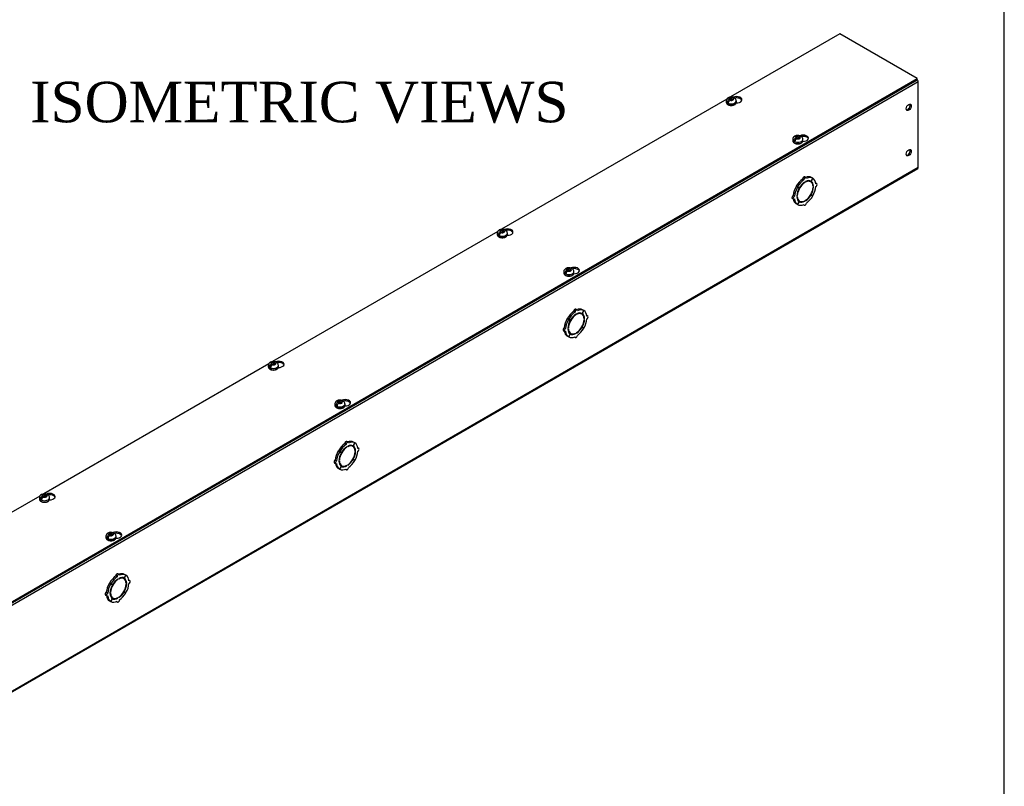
# Model space of a CAD drawing. Header units: inches. Extents: x 1 to 240, y -1 to 159.
# Tile 8 of 9: x 203 to 240, y 107 to 135. Entities that reach past the tile are written whole.
import ezdxf
from ezdxf.enums import TextEntityAlignment as Align

# ---------------------------------------------------------------- set-up
doc = ezdxf.new("R2010")
doc.units = ezdxf.units.IN
doc.header["$MEASUREMENT"] = 0
for name, color, linetype in [('COM56308-2', 7, 'Continuous'), ('COM70722-5', 7, 'Continuous'), ('Default', 7, 'Continuous'), ('SCS19515', 7, 'Continuous')]:
    doc.layers.add(name, color=color, linetype=linetype)
doc.styles.add('SEACAD_Times_New_Roman', font='times.ttf')

# ---------------------------------------------------------------- blocks, each defined once
blk = doc.blocks.new('SE7')
at = {"layer": 'COM56308-2', "color": 7, "linetype": 'Continuous'}
for p, q in [((233.464, 134.67), (229.415, 132.333)), ((236.329, 133.016), (233.464, 134.67)), ((193.947, 108.547), (236.329, 133.016)), ((193.947, 108.501), (236.329, 132.97)), ((236.329, 132.97), (236.329, 133.016)), ((229.272, 132.25), (220.93, 127.434)), ((220.786, 127.351), (212.445, 122.535)), ((212.301, 122.452), (203.959, 117.636)), ((203.816, 117.553), (195.474, 112.737))]:
    blk.add_line(p, q, dxfattribs=at)
for centre, start_param, end_param in [((229.635, 132.23), 1.524212, 5.346834), ((229.635, 132.183), 3.341468, 5.034352), ((232.102, 130.806), 1.524212, 5.346834), ((232.102, 130.759), 3.341468, 5.034352), ((221.149, 127.331), 1.524212, 5.346834), ((221.149, 127.284), 3.341468, 5.034352), ((223.616, 125.907), 1.524212, 5.346834), ((223.616, 125.86), 3.341468, 5.034352), ((212.664, 122.432), 1.524212, 5.346834), ((212.664, 122.385), 3.341468, 5.034352), ((215.131, 121.008), 1.524212, 5.346834), ((215.131, 120.961), 3.341468, 5.034352), ((204.179, 117.533), 1.524212, 5.346834), ((204.179, 117.487), 3.341468, 5.034352), ((206.646, 116.109), 1.524212, 5.346834), ((206.646, 116.062), 3.341468, 5.034352)]:
    blk.add_ellipse(centre, major_axis=(-0.203, 0), ratio=0.57735, start_param=start_param, end_param=end_param, dxfattribs=at)
at = {"layer": 'COM70722-5', "color": 7, "linetype": 'Continuous'}
for p, q in [((236.373, 132.9), (193.947, 108.405)), ((236.373, 129.728), (236.373, 132.9)), ((193.929, 105.193), (236.355, 129.688)), ((193.947, 105.233), (236.373, 129.728)), ((232.137, 129.266), (232.086, 129.295)), ((232.213, 129.345), (232.162, 129.375)), ((232.195, 129.2), (232.195, 129.179)), ((232.388, 129.192), (232.337, 129.221)), ((232.461, 129.323), (232.399, 129.214)), ((232.401, 129.213), (232.399, 129.214)), ((232.401, 129.213), (232.464, 129.321)), ((232.461, 129.323), (232.41, 129.352)), ((232.464, 129.321), (232.461, 129.323)), ((231.899, 128.995), (231.848, 129.024)), ((231.848, 129.024), (231.911, 128.989)), ((231.901, 128.999), (231.85, 129.029)), ((231.913, 128.992), (231.85, 129.029)), ((231.899, 128.995), (231.962, 128.959)), ((231.963, 128.963), (231.901, 128.999)), ((231.962, 128.959), (231.911, 128.989)), ((231.963, 128.963), (231.913, 128.992)), ((232.167, 129.163), (232.151, 129.173)), ((232.167, 129.163), (232.167, 129.183)), ((232.49, 129.03), (232.471, 129.041)), ((232.473, 129.019), (232.49, 129.03)), ((232.49, 128.997), (232.473, 128.987)), ((232.608, 129.117), (232.574, 129.137)), ((231.704, 128.582), (231.755, 128.552)), ((231.786, 128.658), (231.735, 128.687)), ((231.872, 128.673), (231.89, 128.683)), ((231.89, 128.65), (231.872, 128.64)), ((231.89, 128.683), (231.873, 128.692)), ((231.962, 128.456), (231.899, 128.348)), ((231.901, 128.347), (231.963, 128.455)), ((231.924, 128.507), (231.975, 128.478)), ((231.963, 128.455), (231.962, 128.456)), ((232.167, 128.47), (232.148, 128.481)), ((232.167, 128.47), (232.167, 128.49)), ((232.195, 128.507), (232.195, 128.486)), ((232.399, 128.707), (232.387, 128.714)), ((232.401, 128.71), (232.388, 128.717)), ((232.399, 128.707), (232.461, 128.67)), ((232.464, 128.675), (232.401, 128.71)), ((231.899, 128.348), (231.848, 128.378)), ((231.901, 128.347), (231.899, 128.348)), ((232.116, 128.344), (232.15, 128.324)), ((223.727, 124.446), (223.676, 124.476)), ((223.976, 124.424), (223.925, 124.453)), ((223.414, 124.096), (223.363, 124.125)), ((223.363, 124.125), (223.425, 124.09)), ((223.416, 124.1), (223.365, 124.13)), ((223.427, 124.093), (223.365, 124.13)), ((223.414, 124.096), (223.476, 124.06)), ((223.478, 124.064), (223.416, 124.1)), ((223.476, 124.06), (223.425, 124.09)), ((223.478, 124.064), (223.427, 124.093)), ((223.652, 124.367), (223.601, 124.396)), ((223.682, 124.264), (223.665, 124.274)), ((223.682, 124.264), (223.682, 124.284)), ((223.71, 124.301), (223.71, 124.28)), ((223.902, 124.293), (223.851, 124.322)), ((223.976, 124.424), (223.914, 124.315)), ((223.916, 124.314), (223.914, 124.315)), ((223.916, 124.314), (223.978, 124.422)), ((223.978, 124.422), (223.976, 124.424)), ((224.005, 124.131), (223.986, 124.142)), ((223.987, 124.12), (224.005, 124.131)), ((224.005, 124.098), (223.987, 124.088)), ((224.123, 124.218), (224.088, 124.238)), ((223.301, 123.759), (223.25, 123.788)), ((223.387, 123.774), (223.405, 123.784)), ((223.405, 123.751), (223.387, 123.741)), ((223.405, 123.784), (223.388, 123.793)), ((223.914, 123.808), (223.901, 123.815)), ((223.916, 123.811), (223.903, 123.818)), ((223.914, 123.808), (223.976, 123.771)), ((223.978, 123.776), (223.916, 123.811)), ((223.219, 123.683), (223.269, 123.653)), ((223.414, 123.449), (223.363, 123.479)), ((223.476, 123.557), (223.414, 123.449)), ((223.416, 123.448), (223.414, 123.449)), ((223.416, 123.448), (223.478, 123.556)), ((223.439, 123.608), (223.49, 123.579)), ((223.478, 123.556), (223.476, 123.557)), ((223.631, 123.445), (223.665, 123.425)), ((223.682, 123.571), (223.663, 123.582)), ((223.682, 123.571), (223.682, 123.591)), ((223.71, 123.608), (223.71, 123.587)), ((215.167, 119.468), (215.116, 119.497)), ((215.197, 119.365), (215.18, 119.375)), ((215.242, 119.547), (215.191, 119.577)), ((215.197, 119.365), (215.197, 119.386)), ((215.225, 119.402), (215.225, 119.381)), ((215.417, 119.394), (215.366, 119.423)), ((215.491, 119.525), (215.428, 119.416)), ((215.43, 119.415), (215.428, 119.416)), ((215.43, 119.415), (215.493, 119.523)), ((215.491, 119.525), (215.44, 119.554)), ((215.493, 119.523), (215.491, 119.525)), ((215.637, 119.319), (215.603, 119.339)), ((214.928, 119.197), (214.877, 119.226)), ((214.877, 119.226), (214.94, 119.191)), ((214.931, 119.201), (214.88, 119.231)), ((214.942, 119.194), (214.88, 119.231)), ((214.928, 119.197), (214.991, 119.161)), ((214.993, 119.165), (214.931, 119.201)), ((214.991, 119.161), (214.94, 119.191)), ((214.993, 119.165), (214.942, 119.194)), ((215.52, 119.232), (215.5, 119.243)), ((215.502, 119.221), (215.52, 119.232)), ((215.52, 119.199), (215.502, 119.189)), ((214.733, 118.784), (214.784, 118.754)), ((214.815, 118.86), (214.765, 118.889)), ((214.902, 118.875), (214.919, 118.885)), ((214.919, 118.852), (214.902, 118.842)), ((214.919, 118.885), (214.903, 118.894)), ((214.991, 118.659), (214.928, 118.55)), ((214.931, 118.549), (214.993, 118.657)), ((214.954, 118.709), (215.004, 118.68)), ((214.993, 118.657), (214.991, 118.659)), ((215.197, 118.672), (215.177, 118.683)), ((215.197, 118.672), (215.197, 118.692)), ((215.225, 118.709), (215.225, 118.688)), ((215.428, 118.909), (215.416, 118.916)), ((215.43, 118.912), (215.418, 118.919)), ((215.428, 118.909), (215.491, 118.872)), ((215.493, 118.877), (215.43, 118.912)), ((214.928, 118.55), (214.877, 118.58)), ((214.931, 118.549), (214.928, 118.55)), ((215.145, 118.546), (215.179, 118.526)), ((206.681, 114.569), (206.63, 114.598)), ((206.757, 114.648), (206.706, 114.678)), ((207.005, 114.626), (206.943, 114.517)), ((206.945, 114.516), (207.008, 114.624)), ((207.005, 114.626), (206.955, 114.655)), ((207.008, 114.624), (207.005, 114.626)), ((206.443, 114.298), (206.392, 114.327)), ((206.392, 114.327), (206.455, 114.292)), ((206.445, 114.302), (206.394, 114.332)), ((206.457, 114.295), (206.394, 114.332)), ((206.443, 114.298), (206.506, 114.262)), ((206.508, 114.266), (206.445, 114.302)), ((206.506, 114.262), (206.455, 114.292)), ((206.508, 114.266), (206.457, 114.295)), ((206.711, 114.466), (206.695, 114.476)), ((206.711, 114.466), (206.711, 114.487)), ((206.74, 114.503), (206.74, 114.482)), ((206.932, 114.495), (206.881, 114.524)), ((206.945, 114.516), (206.943, 114.517)), ((207.034, 114.333), (207.015, 114.344)), ((207.017, 114.322), (207.034, 114.333)), ((207.034, 114.3), (207.017, 114.29)), ((207.152, 114.42), (207.118, 114.44)), ((206.248, 113.885), (206.299, 113.856)), ((206.33, 113.961), (206.279, 113.99)), ((206.416, 113.976), (206.434, 113.986)), ((206.434, 113.953), (206.416, 113.943)), ((206.434, 113.986), (206.418, 113.996)), ((206.943, 114.01), (206.931, 114.017)), ((206.945, 114.013), (206.933, 114.02)), ((206.943, 114.01), (207.005, 113.973)), ((207.008, 113.978), (206.945, 114.013)), ((206.443, 113.651), (206.392, 113.681)), ((206.506, 113.76), (206.443, 113.651)), ((206.445, 113.65), (206.443, 113.651)), ((206.445, 113.65), (206.508, 113.758)), ((206.468, 113.81), (206.519, 113.781)), ((206.508, 113.758), (206.506, 113.76)), ((206.66, 113.647), (206.694, 113.627)), ((206.711, 113.773), (206.692, 113.784)), ((206.711, 113.773), (206.711, 113.793)), ((206.74, 113.81), (206.74, 113.789))]:
    blk.add_line(p, q, dxfattribs=at)
for centre, major_axis, start_param, end_param in [((236.312, 132.935), (0.043, -0.0745), 0.785398, 2.079418), ((235.979, 131.973), (-0.066, -0.115), 0.307887, 2.833706), ((235.979, 130.293), (-0.066, -0.115), 0.307887, 2.833706), ((236.312, 129.763), (-0.043, 0.0745), 3.141593, 3.926991), ((232.13, 128.864), (0.281, 0.487), 0.896739, 1.566433), ((232.181, 128.835), (0.281, 0.487), 0.896739, 1.566433), ((232.13, 129.321), (-0.0312, -0.0541), 3.141593, 5.497787), ((232.181, 129.291), (-0.0313, -0.0541), 2.356194, 5.497787), ((232.181, 128.835), (-0.206, -0.357), 2.404698, 3.878487), ((232.181, 128.835), (0.219, 0.379), 0.004363, 0.739668), ((232.13, 128.864), (0.281, 0.487), 0.004363, 0.620067), ((232.181, 128.835), (0.281, 0.487), 0.004363, 0.674057), ((232.13, 128.864), (-0.206, -0.357), 3.141593, 3.271499), ((232.13, 128.864), (0.219, 0.379), 5.920402, 6.166551), ((232.181, 128.835), (0.219, 0.379), 5.543517, 6.278822), ((232.181, 128.835), (0.281, 0.487), 5.609128, 6.278822), ((232.13, 128.864), (-0.281, -0.487), 4.716752, 5.386446), ((232.181, 128.835), (-0.281, -0.487), 4.716752, 5.386446), ((232.181, 128.835), (-0.219, -0.379), 4.716752, 5.452057), ((232.181, 128.835), (-0.206, -0.357), 3.975495, 5.449283), ((232.13, 128.864), (-0.206, -0.357), 4.707761, 4.717017), ((232.181, 128.835), (0.219, 0.379), 0.831128, 1.566433), ((232.181, 128.835), (0.206, 0.357), 3.975495, 5.449283), ((232.181, 128.835), (0.219, 0.379), 4.716752, 5.452057), ((232.181, 128.835), (0.281, 0.487), 4.716752, 5.386446), ((232.577, 129.063), (-0.0312, -0.0541), 0.785398, 3.926991), ((231.735, 128.636), (0.0313, 0.0541), 0.785398, 3.141593), ((232.13, 128.864), (-0.281, -0.487), 5.663118, 6.278822), ((231.786, 128.607), (0.0313, 0.0541), 0.785398, 3.926991), ((232.181, 128.835), (-0.281, -0.487), 5.609128, 6.278822), ((232.181, 128.835), (-0.219, -0.379), 5.543517, 6.278822), ((232.181, 128.835), (0.206, 0.357), 2.404698, 3.878487), ((232.13, 128.864), (0.206, 0.357), 3.011687, 3.141593), ((232.13, 128.864), (-0.219, -0.379), 0.116634, 0.362783), ((232.181, 128.835), (-0.219, -0.379), 0.004363, 0.739668), ((232.181, 128.835), (-0.219, -0.379), 0.831128, 1.566433), ((232.181, 128.835), (-0.281, -0.487), 0.896739, 1.566433), ((232.181, 128.835), (-0.281, -0.487), 0.004363, 0.674057), ((232.181, 128.378), (0.0313, 0.0541), 2.356194, 5.497787), ((223.645, 124.422), (-0.0313, -0.0541), 3.141593, 5.497787), ((223.696, 124.392), (-0.0312, -0.0541), 2.356194, 5.497787), ((223.645, 123.965), (0.281, 0.487), 0.004363, 0.620067), ((223.696, 123.936), (0.281, 0.487), 0.004363, 0.674057), ((223.645, 123.965), (-0.281, -0.487), 4.716752, 5.386446), ((223.696, 123.936), (-0.281, -0.487), 4.716752, 5.386446), ((223.645, 123.965), (0.281, 0.487), 0.896739, 1.566433), ((223.696, 123.936), (-0.206, -0.357), 3.975495, 5.449283), ((223.696, 123.936), (0.281, 0.487), 0.896739, 1.566433), ((223.645, 123.965), (-0.206, -0.357), 4.707761, 4.717017), ((223.696, 123.936), (0.219, 0.379), 0.831128, 1.566433), ((223.696, 123.936), (-0.206, -0.357), 2.404698, 3.878487), ((223.696, 123.936), (0.219, 0.379), 0.004363, 0.739668), ((223.696, 123.936), (0.206, 0.357), 3.975495, 5.449283), ((223.645, 123.965), (-0.206, -0.357), 3.141593, 3.271499), ((223.645, 123.965), (0.219, 0.379), 5.920402, 6.166551), ((223.696, 123.936), (0.219, 0.379), 5.543517, 6.278822), ((223.696, 123.936), (0.219, 0.379), 4.716752, 5.452057), ((223.696, 123.936), (0.281, 0.487), 5.609128, 6.278822), ((223.696, 123.936), (0.281, 0.487), 4.716752, 5.386446), ((224.091, 124.164), (-0.0312, -0.0541), 0.785398, 3.926991), ((223.25, 123.737), (0.0313, 0.0541), 0.785398, 3.141593), ((223.301, 123.708), (0.0312, 0.0541), 0.785398, 3.926991), ((223.696, 123.936), (-0.219, -0.379), 4.716752, 5.452057), ((223.696, 123.936), (-0.219, -0.379), 5.543517, 6.278822), ((223.696, 123.936), (0.206, 0.357), 2.404698, 3.878487), ((223.696, 123.936), (-0.219, -0.379), 0.831128, 1.566433), ((223.696, 123.936), (-0.281, -0.487), 0.896739, 1.566433), ((223.645, 123.965), (-0.281, -0.487), 5.663118, 6.278822), ((223.696, 123.936), (-0.281, -0.487), 5.609128, 6.278822), ((223.645, 123.965), (0.206, 0.357), 3.011687, 3.141593), ((223.696, 123.936), (-0.281, -0.487), 0.004363, 0.674057), ((223.645, 123.965), (-0.219, -0.379), 0.116634, 0.362783), ((223.696, 123.936), (-0.219, -0.379), 0.004363, 0.739668), ((223.696, 123.479), (0.0312, 0.0541), 2.356194, 5.497787), ((215.16, 119.066), (0.281, 0.487), 0.896739, 1.566433), ((215.211, 119.037), (-0.206, -0.357), 3.975495, 5.449283), ((215.211, 119.037), (0.281, 0.487), 0.896739, 1.566433), ((215.211, 119.037), (0.219, 0.379), 0.831128, 1.566433), ((215.16, 119.523), (-0.0312, -0.0541), 3.141593, 5.497787), ((215.211, 119.493), (-0.0312, -0.0541), 2.356194, 5.497787), ((215.16, 119.066), (0.281, 0.487), 0.004363, 0.620067), ((215.211, 119.037), (-0.206, -0.357), 2.404698, 3.878487), ((215.211, 119.037), (0.219, 0.379), 0.004363, 0.739668), ((215.211, 119.037), (0.281, 0.487), 0.004363, 0.674057), ((215.16, 119.066), (-0.206, -0.357), 3.141593, 3.271499), ((215.16, 119.066), (0.219, 0.379), 5.920402, 6.166551), ((215.211, 119.037), (0.219, 0.379), 5.543517, 6.278822), ((215.211, 119.037), (0.281, 0.487), 5.609128, 6.278822), ((215.16, 119.066), (-0.281, -0.487), 4.716752, 5.386446), ((215.211, 119.037), (-0.281, -0.487), 4.716752, 5.386446), ((215.211, 119.037), (-0.219, -0.379), 4.716752, 5.452057), ((215.16, 119.066), (-0.206, -0.357), 4.707761, 4.717017), ((215.211, 119.037), (0.206, 0.357), 3.975495, 5.449283), ((215.211, 119.037), (0.219, 0.379), 4.716752, 5.452057), ((215.211, 119.037), (0.281, 0.487), 4.716752, 5.386446), ((215.606, 119.265), (-0.0312, -0.0541), 0.785398, 3.926991), ((214.765, 118.838), (0.0313, 0.0541), 0.785398, 3.141593), ((215.16, 119.066), (-0.281, -0.487), 5.663118, 6.278822), ((214.815, 118.809), (0.0313, 0.0541), 0.785398, 3.926991), ((215.211, 119.037), (-0.281, -0.487), 5.609128, 6.278822), ((215.211, 119.037), (-0.219, -0.379), 5.543517, 6.278822), ((215.211, 119.037), (0.206, 0.357), 2.404698, 3.878487), ((215.16, 119.066), (0.206, 0.357), 3.011687, 3.141593), ((215.16, 119.066), (-0.219, -0.379), 0.116634, 0.362783), ((215.211, 119.037), (-0.219, -0.379), 0.004363, 0.739668), ((215.211, 118.58), (0.0312, 0.0541), 2.356194, 5.497787), ((215.211, 119.037), (-0.219, -0.379), 0.831128, 1.566433), ((215.211, 119.037), (-0.281, -0.487), 0.896739, 1.566433), ((215.211, 119.037), (-0.281, -0.487), 0.004363, 0.674057), ((206.675, 114.167), (0.281, 0.487), 0.896739, 1.566433), ((206.675, 114.624), (-0.0313, -0.0541), 3.141593, 5.497787), ((206.725, 114.594), (-0.0312, -0.0541), 2.356194, 5.497787), ((206.675, 114.167), (0.281, 0.487), 0.004363, 0.620067), ((206.725, 114.138), (0.281, 0.487), 0.004363, 0.674057), ((206.725, 114.138), (0.281, 0.487), 5.609128, 6.278822), ((206.675, 114.167), (-0.281, -0.487), 4.716752, 5.386446), ((206.725, 114.138), (-0.281, -0.487), 4.716752, 5.386446), ((206.725, 114.138), (-0.219, -0.379), 4.716752, 5.452057), ((206.725, 114.138), (-0.206, -0.357), 3.975495, 5.449283), ((206.725, 114.138), (0.281, 0.487), 0.896739, 1.566433), ((206.675, 114.167), (-0.206, -0.357), 4.707761, 4.717017), ((206.725, 114.138), (0.219, 0.379), 0.831128, 1.566433), ((206.725, 114.138), (-0.206, -0.357), 2.404698, 3.878487), ((206.725, 114.138), (0.219, 0.379), 0.004363, 0.739668), ((206.725, 114.138), (0.206, 0.357), 3.975495, 5.449283), ((206.675, 114.167), (-0.206, -0.357), 3.141593, 3.271499), ((206.675, 114.167), (0.219, 0.379), 5.920402, 6.166551), ((206.725, 114.138), (0.219, 0.379), 5.543517, 6.278822), ((206.725, 114.138), (0.219, 0.379), 4.716752, 5.452057), ((206.725, 114.138), (0.281, 0.487), 4.716752, 5.386446), ((207.121, 114.366), (-0.0312, -0.0541), 0.785398, 3.926991), ((206.279, 113.939), (0.0313, 0.0541), 0.785398, 3.141593), ((206.675, 114.167), (-0.281, -0.487), 5.663118, 6.278822), ((206.33, 113.91), (0.0312, 0.0541), 0.785398, 3.926991), ((206.725, 114.138), (-0.281, -0.487), 5.609128, 6.278822), ((206.725, 114.138), (-0.219, -0.379), 5.543517, 6.278822), ((206.725, 114.138), (0.206, 0.357), 2.404698, 3.878487), ((206.725, 114.138), (-0.219, -0.379), 0.831128, 1.566433), ((206.725, 114.138), (-0.281, -0.487), 0.896739, 1.566433), ((206.675, 114.167), (0.206, 0.357), 3.011687, 3.141593), ((206.725, 114.138), (-0.281, -0.487), 0.004363, 0.674057), ((206.675, 114.167), (-0.219, -0.379), 0.116634, 0.362783), ((206.725, 114.138), (-0.219, -0.379), 0.004363, 0.739668), ((206.725, 113.681), (0.0313, 0.0541), 2.356194, 5.497787)]:
    blk.add_ellipse(centre, major_axis=major_axis, ratio=0.57735, start_param=start_param, end_param=end_param, dxfattribs=at)
for centre in [(236.019, 131.949), (236.019, 130.27)]:
    blk.add_ellipse(centre, major_axis=(-0.067, -0.115), ratio=0.57735, dxfattribs=at)
at = {"layer": 'SCS19515', "color": 7, "linetype": 'Continuous'}
for p, q in [((229.255, 132.188), (229.255, 132.139)), ((229.363, 132.179), (229.291, 132.138)), ((229.386, 132.254), (229.355, 132.236)), ((229.386, 132.294), (229.456, 132.294)), ((229.386, 132.254), (229.386, 132.294)), ((229.386, 132.254), (229.386, 132.203)), ((229.386, 132.233), (229.456, 132.233)), ((229.398, 132.212), (229.429, 132.23)), ((229.498, 132.23), (229.429, 132.23)), ((229.487, 132.312), (229.456, 132.294)), ((229.456, 132.233), (229.456, 132.294)), ((229.498, 132.257), (229.456, 132.233)), ((229.498, 132.27), (229.529, 132.287)), ((229.498, 132.27), (229.498, 132.23)), ((229.63, 132.139), (229.63, 132.188)), ((231.722, 130.764), (231.722, 130.715)), ((231.83, 130.755), (231.758, 130.713)), ((231.853, 130.83), (231.823, 130.812)), ((231.853, 130.87), (231.923, 130.87)), ((231.853, 130.83), (231.853, 130.87)), ((231.853, 130.83), (231.853, 130.779)), ((231.853, 130.809), (231.923, 130.809)), ((231.865, 130.787), (231.896, 130.805)), ((231.965, 130.805), (231.896, 130.805)), ((231.954, 130.888), (231.923, 130.87)), ((231.923, 130.809), (231.923, 130.87)), ((231.965, 130.833), (231.923, 130.809)), ((231.965, 130.845), (231.996, 130.863)), ((231.965, 130.845), (231.965, 130.805)), ((232.097, 130.715), (232.097, 130.764)), ((220.901, 127.395), (220.971, 127.395)), ((220.901, 127.355), (220.901, 127.395)), ((221.001, 127.413), (220.971, 127.395)), ((220.971, 127.334), (220.971, 127.395)), ((221.013, 127.371), (221.044, 127.388)), ((221.013, 127.371), (221.013, 127.331)), ((220.77, 127.289), (220.77, 127.24)), ((220.877, 127.28), (220.806, 127.239)), ((220.901, 127.355), (220.87, 127.337)), ((220.901, 127.355), (220.901, 127.304)), ((220.901, 127.334), (220.971, 127.334)), ((220.913, 127.313), (220.943, 127.331)), ((221.013, 127.331), (220.943, 127.331)), ((221.013, 127.358), (220.971, 127.334)), ((221.145, 127.24), (221.145, 127.289)), ((223.368, 125.931), (223.337, 125.913)), ((223.368, 125.971), (223.438, 125.971)), ((223.368, 125.931), (223.368, 125.971)), ((223.368, 125.931), (223.368, 125.88)), ((223.368, 125.91), (223.438, 125.91)), ((223.38, 125.888), (223.411, 125.906)), ((223.48, 125.906), (223.411, 125.906)), ((223.468, 125.989), (223.438, 125.971)), ((223.438, 125.91), (223.438, 125.971)), ((223.48, 125.934), (223.438, 125.91)), ((223.48, 125.946), (223.511, 125.964)), ((223.48, 125.946), (223.48, 125.906)), ((223.237, 125.865), (223.237, 125.816)), ((223.344, 125.856), (223.273, 125.814)), ((223.612, 125.816), (223.612, 125.865)), ((212.284, 122.39), (212.284, 122.341)), ((212.392, 122.381), (212.321, 122.34)), ((212.416, 122.456), (212.385, 122.438)), ((212.416, 122.496), (212.485, 122.496)), ((212.416, 122.456), (212.416, 122.496)), ((212.416, 122.456), (212.416, 122.405)), ((212.416, 122.435), (212.485, 122.435)), ((212.427, 122.414), (212.458, 122.432)), ((212.528, 122.432), (212.458, 122.432)), ((212.516, 122.514), (212.485, 122.496)), ((212.485, 122.435), (212.485, 122.496)), ((212.528, 122.459), (212.485, 122.435)), ((212.528, 122.472), (212.559, 122.489)), ((212.528, 122.472), (212.528, 122.432)), ((212.659, 122.341), (212.659, 122.39)), ((214.751, 120.966), (214.751, 120.917)), ((214.859, 120.957), (214.788, 120.915)), ((214.883, 121.032), (214.852, 121.014)), ((214.883, 121.072), (214.952, 121.072)), ((214.883, 121.032), (214.883, 121.072)), ((214.883, 121.032), (214.883, 120.981)), ((214.883, 121.011), (214.952, 121.011)), ((214.894, 120.989), (214.925, 121.007)), ((214.995, 121.007), (214.925, 121.007)), ((214.983, 121.09), (214.952, 121.072)), ((214.952, 121.011), (214.952, 121.072)), ((214.995, 121.035), (214.952, 121.011)), ((214.995, 121.047), (215.026, 121.065)), ((214.995, 121.047), (214.995, 121.007)), ((215.126, 120.917), (215.126, 120.966)), ((203.93, 117.557), (203.9, 117.539)), ((203.93, 117.597), (204, 117.597)), ((203.93, 117.557), (203.93, 117.597)), ((203.93, 117.557), (203.93, 117.506)), ((203.93, 117.536), (204, 117.536)), ((203.942, 117.515), (203.973, 117.533)), ((204.042, 117.533), (203.973, 117.533)), ((204.031, 117.615), (204, 117.597)), ((204, 117.536), (204, 117.597)), ((204.042, 117.56), (204, 117.536)), ((204.042, 117.573), (204.073, 117.591)), ((204.042, 117.573), (204.042, 117.533)), ((203.799, 117.491), (203.799, 117.442)), ((203.907, 117.482), (203.835, 117.441)), ((204.174, 117.442), (204.174, 117.491)), ((206.266, 116.067), (206.266, 116.018)), ((206.374, 116.058), (206.302, 116.016)), ((206.398, 116.133), (206.367, 116.115)), ((206.398, 116.173), (206.467, 116.173)), ((206.398, 116.133), (206.398, 116.173)), ((206.398, 116.133), (206.398, 116.082)), ((206.398, 116.112), (206.467, 116.112)), ((206.409, 116.09), (206.44, 116.108)), ((206.51, 116.108), (206.44, 116.108)), ((206.498, 116.191), (206.467, 116.173)), ((206.467, 116.112), (206.467, 116.173)), ((206.51, 116.136), (206.467, 116.112)), ((206.51, 116.148), (206.54, 116.166)), ((206.51, 116.148), (206.51, 116.108)), ((206.641, 116.018), (206.641, 116.067))]:
    blk.add_line(p, q, dxfattribs=at)
for centre, radius, start, end in [((229.39, 132.186), 0.135, 117.3285, 179.1075), ((229.433, 132.115), 0.144, 122.6431, 170.9725), ((229.443, 132.092), 0.243, 69.2379, 118.0914), ((229.475, 132.091), 0.144, 122.6435, 170.9722), ((229.502, 132.189), 0.127, 359.9704, 52.2051), ((231.857, 130.762), 0.135, 117.3285, 179.1075), ((231.9, 130.691), 0.144, 122.6431, 170.9725), ((231.91, 130.667), 0.243, 69.2379, 118.0914), ((231.942, 130.666), 0.144, 122.6435, 170.9722), ((231.969, 130.764), 0.127, 359.9704, 52.2051), ((220.905, 127.287), 0.135, 117.3285, 179.1075), ((220.958, 127.193), 0.243, 69.2379, 118.0914), ((221.017, 127.29), 0.127, 359.9704, 52.2051), ((220.948, 127.216), 0.144, 122.6431, 170.9725), ((220.99, 127.192), 0.144, 122.6435, 170.9722), ((223.372, 125.863), 0.135, 117.3285, 179.1075), ((223.415, 125.792), 0.144, 122.6431, 170.9725), ((223.425, 125.768), 0.243, 69.2379, 118.0914), ((223.484, 125.865), 0.127, 359.9704, 52.2051), ((223.457, 125.767), 0.144, 122.6435, 170.9722), ((212.42, 122.388), 0.135, 117.3285, 179.1075), ((212.462, 122.317), 0.144, 122.6431, 170.9725), ((212.472, 122.294), 0.243, 69.2379, 118.0914), ((212.505, 122.293), 0.144, 122.6435, 170.9722), ((212.531, 122.391), 0.127, 359.9704, 52.2051), ((214.887, 120.964), 0.135, 117.3285, 179.1075), ((214.929, 120.893), 0.144, 122.6431, 170.9725), ((214.939, 120.869), 0.243, 69.2379, 118.0914), ((214.972, 120.868), 0.144, 122.6435, 170.9722), ((214.998, 120.966), 0.127, 359.9704, 52.2051), ((203.934, 117.489), 0.135, 117.3285, 179.1075), ((203.977, 117.418), 0.144, 122.6431, 170.9725), ((203.987, 117.395), 0.243, 69.2379, 118.0914), ((204.02, 117.394), 0.144, 122.6435, 170.9722), ((204.046, 117.492), 0.127, 359.9704, 52.2051), ((206.402, 116.065), 0.135, 117.3285, 179.1075), ((206.444, 115.994), 0.144, 122.6431, 170.9725), ((206.454, 115.97), 0.243, 69.2379, 118.0914), ((206.487, 115.969), 0.144, 122.6435, 170.9722), ((206.513, 116.067), 0.127, 359.9704, 52.2051)]:
    blk.add_arc(centre, radius, start, end, dxfattribs=at)
for centre, major_axis, start_param, end_param in [((229.442, 132.188), (-0.187, 0), 0.000134, 3.142295), ((229.442, 132.139), (0.187, 0), 3.141593, 6.283185), ((229.442, 132.201), (-0.186, 0), 0.623612, 0.947184), ((229.442, 132.262), (0.0975, 0), 1.098165, 3.614224), ((229.442, 132.262), (-0.0975, 0), 1.098165, 3.614224), ((231.909, 130.764), (-0.187, 0), 0.000134, 3.142295), ((231.909, 130.715), (0.187, 0), 3.141593, 6.283185), ((231.909, 130.776), (-0.186, 0), 0.623612, 0.947184), ((231.909, 130.837), (0.0975, 0), 1.098165, 3.614224), ((231.909, 130.837), (-0.0975, 0), 1.098165, 3.614224), ((220.957, 127.363), (0.0975, 0), 1.098165, 3.614224), ((220.957, 127.363), (-0.0975, 0), 1.098165, 3.614224), ((220.957, 127.289), (-0.187, 0), 0.000134, 3.142295), ((220.957, 127.24), (0.187, 0), 3.141593, 6.283185), ((220.957, 127.302), (-0.186, 0), 0.623612, 0.947184), ((223.424, 125.938), (0.0975, 0), 1.098165, 3.614224), ((223.424, 125.938), (-0.0975, 0), 1.098165, 3.614224), ((223.424, 125.865), (-0.188, 0), 0.000134, 3.142295), ((223.424, 125.816), (0.188, 0), 3.141593, 6.283185), ((223.424, 125.877), (-0.186, 0), 0.623612, 0.947184), ((212.472, 122.39), (-0.187, 0), 0.000134, 3.142295), ((212.472, 122.341), (0.187, 0), 3.141593, 6.283185), ((212.472, 122.403), (-0.186, 0), 0.623612, 0.947184), ((212.472, 122.464), (0.0975, 0), 1.098165, 3.614224), ((212.472, 122.464), (-0.0975, 0), 1.098165, 3.614224), ((214.939, 120.966), (-0.187, 0), 0.000134, 3.142295), ((214.939, 120.917), (0.187, 0), 3.141593, 6.283185), ((214.939, 120.978), (-0.186, 0), 0.623612, 0.947184), ((214.939, 121.039), (0.0975, 0), 1.098165, 3.614224), ((214.939, 121.039), (-0.0975, 0), 1.098165, 3.614224), ((203.986, 117.565), (0.0975, 0), 1.098165, 3.614224), ((203.986, 117.565), (-0.0975, 0), 1.098165, 3.614224), ((203.986, 117.491), (-0.188, 0), 0.000134, 3.142295), ((203.986, 117.442), (0.188, 0), 3.141593, 6.283185), ((203.986, 117.504), (-0.186, 0), 0.623612, 0.947184), ((206.454, 116.067), (-0.187, 0), 0.000134, 3.142295), ((206.454, 116.141), (0.0975, 0), 1.098165, 3.614224), ((206.454, 116.141), (-0.0975, 0), 1.098165, 3.614224), ((206.454, 116.018), (0.188, 0), 3.141593, 6.283185), ((206.454, 116.079), (-0.186, 0), 0.623612, 0.947184)]:
    blk.add_ellipse(centre, major_axis=major_axis, ratio=0.57735, start_param=start_param, end_param=end_param, dxfattribs=at)
for points, knots in [([(229.255, 132.142), (229.255, 132.141), (229.254, 132.134), (229.257, 132.12), (229.263, 132.102), (229.274, 132.085), (229.288, 132.07), (229.306, 132.056), (229.327, 132.044), (229.352, 132.034), (229.378, 132.027), (229.406, 132.022), (229.434, 132.02), (229.463, 132.021), (229.491, 132.024), (229.518, 132.03), (229.543, 132.038), (229.56, 132.046), (229.568, 132.05), (229.57, 132.051)], [0, 0, 0, 0, 0.012801, 0.073123, 0.133075, 0.194021, 0.256996, 0.322092, 0.388598, 0.455617, 0.522531, 0.589237, 0.655787, 0.722292, 0.788875, 0.855641, 0.922735, 0.986602, 1, 1, 1, 1]), ([(229.55, 132.294), (229.549, 132.296), (229.549, 132.297), (229.547, 132.302), (229.545, 132.305), (229.541, 132.311), (229.539, 132.313), (229.534, 132.317), (229.532, 132.318), (229.526, 132.32), (229.523, 132.321), (229.516, 132.321), (229.513, 132.321), (229.505, 132.32), (229.502, 132.319), (229.494, 132.316), (229.49, 132.314), (229.487, 132.312)], [0.0718773, 0.0718773, 0.0718773, 0.0718773, 0.125, 0.125, 0.25, 0.25, 0.375, 0.375, 0.5, 0.5, 0.625, 0.625, 0.75, 0.75, 0.875, 0.875, 1, 1, 1, 1]), ([(229.529, 132.287), (229.533, 132.29), (229.537, 132.291), (229.544, 132.294), (229.548, 132.295), (229.555, 132.297), (229.558, 132.297), (229.565, 132.296), (229.568, 132.296), (229.574, 132.294), (229.577, 132.292), (229.579, 132.29), (229.58, 132.29), (229.58, 132.29)], [0, 0, 0, 0, 0.125, 0.125, 0.25, 0.25, 0.375, 0.375, 0.5, 0.5, 0.625, 0.625, 0.6404574, 0.6404574, 0.6404574, 0.6404574]), ([(229.57, 132.051), (229.574, 132.054), (229.584, 132.06), (229.6, 132.073), (229.614, 132.09), (229.624, 132.108), (229.629, 132.125), (229.629, 132.134), (229.629, 132.138)], [0, 0, 0, 0, 0.108041, 0.311121, 0.513715, 0.71159, 0.901702, 1, 1, 1, 1]), ([(231.722, 130.718), (231.722, 130.716), (231.721, 130.709), (231.724, 130.695), (231.73, 130.678), (231.741, 130.661), (231.755, 130.646), (231.773, 130.632), (231.795, 130.62), (231.819, 130.61), (231.845, 130.603), (231.873, 130.598), (231.901, 130.596), (231.93, 130.596), (231.958, 130.6), (231.985, 130.606), (232.01, 130.614), (232.027, 130.622), (232.035, 130.626), (232.037, 130.627)], [0, 0, 0, 0, 0.012801, 0.073123, 0.133075, 0.194021, 0.256996, 0.322092, 0.388598, 0.455617, 0.522531, 0.589237, 0.655787, 0.722292, 0.788875, 0.855641, 0.922735, 0.986602, 1, 1, 1, 1]), ([(232.017, 130.87), (232.016, 130.872), (232.016, 130.873), (232.014, 130.878), (232.012, 130.881), (232.009, 130.886), (232.006, 130.888), (232.001, 130.892), (231.999, 130.894), (231.993, 130.896), (231.99, 130.897), (231.983, 130.897), (231.98, 130.897), (231.972, 130.896), (231.969, 130.894), (231.961, 130.892), (231.958, 130.89), (231.954, 130.888)], [0.0718773, 0.0718773, 0.0718773, 0.0718773, 0.125, 0.125, 0.25, 0.25, 0.375, 0.375, 0.5, 0.5, 0.625, 0.625, 0.75, 0.75, 0.875, 0.875, 1, 1, 1, 1]), ([(231.996, 130.863), (232, 130.865), (232.004, 130.867), (232.011, 130.87), (232.015, 130.871), (232.022, 130.872), (232.025, 130.872), (232.032, 130.872), (232.035, 130.871), (232.041, 130.869), (232.044, 130.868), (232.047, 130.866), (232.047, 130.865), (232.047, 130.865)], [0, 0, 0, 0, 0.125, 0.125, 0.25, 0.25, 0.375, 0.375, 0.5, 0.5, 0.625, 0.625, 0.6404574, 0.6404574, 0.6404574, 0.6404574]), ([(232.037, 130.627), (232.041, 130.629), (232.051, 130.636), (232.067, 130.649), (232.081, 130.665), (232.091, 130.684), (232.096, 130.7), (232.096, 130.71), (232.096, 130.714)], [0, 0, 0, 0, 0.108041, 0.311121, 0.513715, 0.71159, 0.901702, 1, 1, 1, 1]), ([(221.064, 127.395), (221.064, 127.397), (221.063, 127.398), (221.062, 127.403), (221.06, 127.406), (221.056, 127.412), (221.054, 127.414), (221.049, 127.418), (221.046, 127.419), (221.04, 127.421), (221.037, 127.422), (221.031, 127.422), (221.027, 127.422), (221.02, 127.421), (221.016, 127.42), (221.009, 127.417), (221.005, 127.415), (221.001, 127.413)], [0.0718773, 0.0718773, 0.0718773, 0.0718773, 0.125, 0.125, 0.25, 0.25, 0.375, 0.375, 0.5, 0.5, 0.625, 0.625, 0.75, 0.75, 0.875, 0.875, 1, 1, 1, 1]), ([(221.044, 127.388), (221.048, 127.391), (221.051, 127.393), (221.059, 127.395), (221.063, 127.396), (221.07, 127.398), (221.073, 127.398), (221.08, 127.397), (221.083, 127.397), (221.089, 127.395), (221.091, 127.393), (221.094, 127.391), (221.095, 127.391), (221.095, 127.391)], [0, 0, 0, 0, 0.125, 0.125, 0.25, 0.25, 0.375, 0.375, 0.5, 0.5, 0.625, 0.625, 0.6404574, 0.6404574, 0.6404574, 0.6404574]), ([(220.77, 127.243), (220.77, 127.242), (220.769, 127.235), (220.771, 127.221), (220.778, 127.203), (220.788, 127.186), (220.803, 127.171), (220.821, 127.157), (220.842, 127.145), (220.866, 127.135), (220.893, 127.128), (220.92, 127.123), (220.949, 127.121), (220.978, 127.122), (221.006, 127.125), (221.033, 127.131), (221.058, 127.139), (221.075, 127.147), (221.083, 127.151), (221.084, 127.152)], [0, 0, 0, 0, 0.012801, 0.073123, 0.133075, 0.194021, 0.256996, 0.322092, 0.388598, 0.455617, 0.522531, 0.589237, 0.655787, 0.722292, 0.788875, 0.855641, 0.922735, 0.986602, 1, 1, 1, 1]), ([(221.084, 127.152), (221.089, 127.155), (221.099, 127.161), (221.114, 127.174), (221.129, 127.191), (221.139, 127.209), (221.144, 127.226), (221.144, 127.235), (221.144, 127.239)], [0, 0, 0, 0, 0.108041, 0.311121, 0.513715, 0.71159, 0.901702, 1, 1, 1, 1]), ([(223.531, 125.971), (223.531, 125.973), (223.53, 125.974), (223.529, 125.979), (223.527, 125.982), (223.523, 125.987), (223.521, 125.99), (223.516, 125.993), (223.513, 125.995), (223.508, 125.997), (223.504, 125.998), (223.498, 125.998), (223.494, 125.998), (223.487, 125.997), (223.483, 125.995), (223.476, 125.993), (223.472, 125.991), (223.468, 125.989)], [0.0718773, 0.0718773, 0.0718773, 0.0718773, 0.125, 0.125, 0.25, 0.25, 0.375, 0.375, 0.5, 0.5, 0.625, 0.625, 0.75, 0.75, 0.875, 0.875, 1, 1, 1, 1]), ([(223.511, 125.964), (223.515, 125.966), (223.518, 125.968), (223.526, 125.971), (223.53, 125.972), (223.537, 125.973), (223.54, 125.973), (223.547, 125.973), (223.55, 125.972), (223.556, 125.97), (223.559, 125.969), (223.561, 125.967), (223.562, 125.966), (223.562, 125.966)], [0, 0, 0, 0, 0.125, 0.125, 0.25, 0.25, 0.375, 0.375, 0.5, 0.5, 0.625, 0.625, 0.6404574, 0.6404574, 0.6404574, 0.6404574]), ([(223.237, 125.819), (223.237, 125.817), (223.236, 125.81), (223.239, 125.796), (223.245, 125.779), (223.256, 125.762), (223.27, 125.747), (223.288, 125.733), (223.309, 125.721), (223.333, 125.711), (223.36, 125.704), (223.387, 125.699), (223.416, 125.697), (223.445, 125.697), (223.473, 125.701), (223.5, 125.707), (223.525, 125.715), (223.542, 125.723), (223.55, 125.727), (223.552, 125.728)], [0, 0, 0, 0, 0.012801, 0.073123, 0.133075, 0.194021, 0.256996, 0.322092, 0.388598, 0.455617, 0.522531, 0.589237, 0.655787, 0.722292, 0.788875, 0.855641, 0.922735, 0.986602, 1, 1, 1, 1]), ([(223.552, 125.728), (223.556, 125.731), (223.566, 125.737), (223.582, 125.75), (223.596, 125.766), (223.606, 125.785), (223.611, 125.802), (223.611, 125.811), (223.611, 125.815)], [0, 0, 0, 0, 0.108041, 0.311121, 0.513715, 0.71159, 0.901702, 1, 1, 1, 1]), ([(212.285, 122.344), (212.284, 122.343), (212.284, 122.336), (212.286, 122.322), (212.293, 122.304), (212.303, 122.287), (212.317, 122.272), (212.336, 122.258), (212.357, 122.246), (212.381, 122.236), (212.407, 122.229), (212.435, 122.224), (212.464, 122.222), (212.492, 122.223), (212.52, 122.226), (212.548, 122.232), (212.573, 122.24), (212.59, 122.248), (212.598, 122.253), (212.599, 122.253)], [0, 0, 0, 0, 0.012801, 0.073123, 0.133075, 0.194021, 0.256996, 0.322092, 0.388598, 0.455617, 0.522531, 0.589237, 0.655787, 0.722292, 0.788875, 0.855641, 0.922735, 0.986602, 1, 1, 1, 1]), ([(212.579, 122.496), (212.579, 122.498), (212.578, 122.499), (212.576, 122.504), (212.575, 122.507), (212.571, 122.513), (212.569, 122.515), (212.564, 122.519), (212.561, 122.52), (212.555, 122.522), (212.552, 122.523), (212.545, 122.523), (212.542, 122.523), (212.535, 122.522), (212.531, 122.521), (212.524, 122.518), (212.52, 122.516), (212.516, 122.514)], [0.0718773, 0.0718773, 0.0718773, 0.0718773, 0.125, 0.125, 0.25, 0.25, 0.375, 0.375, 0.5, 0.5, 0.625, 0.625, 0.75, 0.75, 0.875, 0.875, 1, 1, 1, 1]), ([(212.559, 122.489), (212.562, 122.492), (212.566, 122.494), (212.574, 122.496), (212.577, 122.497), (212.584, 122.499), (212.588, 122.499), (212.594, 122.498), (212.598, 122.498), (212.603, 122.496), (212.606, 122.494), (212.609, 122.492), (212.609, 122.492), (212.61, 122.492)], [0, 0, 0, 0, 0.125, 0.125, 0.25, 0.25, 0.375, 0.375, 0.5, 0.5, 0.625, 0.625, 0.6404574, 0.6404574, 0.6404574, 0.6404574]), ([(212.599, 122.253), (212.603, 122.256), (212.613, 122.262), (212.629, 122.275), (212.644, 122.292), (212.654, 122.31), (212.659, 122.327), (212.659, 122.336), (212.659, 122.34)], [0, 0, 0, 0, 0.108041, 0.311121, 0.513715, 0.71159, 0.901702, 1, 1, 1, 1]), ([(214.752, 120.92), (214.752, 120.918), (214.751, 120.911), (214.753, 120.897), (214.76, 120.88), (214.77, 120.863), (214.785, 120.848), (214.803, 120.834), (214.824, 120.822), (214.848, 120.812), (214.874, 120.805), (214.902, 120.8), (214.931, 120.798), (214.959, 120.798), (214.988, 120.802), (215.015, 120.808), (215.04, 120.816), (215.057, 120.824), (215.065, 120.828), (215.066, 120.829)], [0, 0, 0, 0, 0.012801, 0.073123, 0.133075, 0.194021, 0.256996, 0.322092, 0.388598, 0.455617, 0.522531, 0.589237, 0.655787, 0.722292, 0.788875, 0.855641, 0.922735, 0.986602, 1, 1, 1, 1]), ([(215.046, 121.072), (215.046, 121.074), (215.045, 121.075), (215.043, 121.08), (215.042, 121.083), (215.038, 121.088), (215.036, 121.091), (215.031, 121.094), (215.028, 121.096), (215.022, 121.098), (215.019, 121.099), (215.012, 121.099), (215.009, 121.099), (215.002, 121.098), (214.998, 121.096), (214.991, 121.094), (214.987, 121.092), (214.983, 121.09)], [0.0718773, 0.0718773, 0.0718773, 0.0718773, 0.125, 0.125, 0.25, 0.25, 0.375, 0.375, 0.5, 0.5, 0.625, 0.625, 0.75, 0.75, 0.875, 0.875, 1, 1, 1, 1]), ([(215.026, 121.065), (215.029, 121.067), (215.033, 121.069), (215.041, 121.072), (215.044, 121.073), (215.051, 121.074), (215.055, 121.075), (215.062, 121.074), (215.065, 121.073), (215.07, 121.071), (215.073, 121.07), (215.076, 121.068), (215.076, 121.067), (215.077, 121.067)], [0, 0, 0, 0, 0.125, 0.125, 0.25, 0.25, 0.375, 0.375, 0.5, 0.5, 0.625, 0.625, 0.6404574, 0.6404574, 0.6404574, 0.6404574]), ([(215.066, 120.829), (215.07, 120.832), (215.08, 120.838), (215.096, 120.851), (215.111, 120.867), (215.121, 120.886), (215.126, 120.903), (215.126, 120.912), (215.126, 120.916)], [0, 0, 0, 0, 0.108041, 0.311121, 0.513715, 0.71159, 0.901702, 1, 1, 1, 1]), ([(204.094, 117.597), (204.093, 117.599), (204.093, 117.601), (204.091, 117.605), (204.089, 117.608), (204.086, 117.614), (204.083, 117.616), (204.078, 117.62), (204.076, 117.621), (204.07, 117.623), (204.067, 117.624), (204.06, 117.624), (204.057, 117.624), (204.05, 117.623), (204.046, 117.622), (204.038, 117.619), (204.035, 117.617), (204.031, 117.615)], [0.0718773, 0.0718773, 0.0718773, 0.0718773, 0.125, 0.125, 0.25, 0.25, 0.375, 0.375, 0.5, 0.5, 0.625, 0.625, 0.75, 0.75, 0.875, 0.875, 1, 1, 1, 1]), ([(204.073, 117.591), (204.077, 117.593), (204.081, 117.595), (204.088, 117.597), (204.092, 117.598), (204.099, 117.6), (204.103, 117.6), (204.109, 117.599), (204.112, 117.599), (204.118, 117.597), (204.121, 117.595), (204.124, 117.593), (204.124, 117.593), (204.124, 117.593)], [0, 0, 0, 0, 0.125, 0.125, 0.25, 0.25, 0.375, 0.375, 0.5, 0.5, 0.625, 0.625, 0.6404574, 0.6404574, 0.6404574, 0.6404574]), ([(203.799, 117.445), (203.799, 117.444), (203.798, 117.437), (203.801, 117.423), (203.807, 117.405), (203.818, 117.388), (203.832, 117.373), (203.85, 117.359), (203.872, 117.347), (203.896, 117.337), (203.922, 117.33), (203.95, 117.325), (203.978, 117.323), (204.007, 117.324), (204.035, 117.327), (204.062, 117.333), (204.087, 117.341), (204.104, 117.349), (204.112, 117.354), (204.114, 117.354)], [0, 0, 0, 0, 0.012801, 0.073123, 0.133075, 0.194021, 0.256996, 0.322092, 0.388598, 0.455617, 0.522531, 0.589237, 0.655787, 0.722292, 0.788875, 0.855641, 0.922735, 0.986602, 1, 1, 1, 1]), ([(204.114, 117.354), (204.118, 117.357), (204.128, 117.363), (204.144, 117.376), (204.158, 117.393), (204.168, 117.411), (204.173, 117.428), (204.173, 117.437), (204.173, 117.441)], [0, 0, 0, 0, 0.108041, 0.311121, 0.513715, 0.71159, 0.901702, 1, 1, 1, 1]), ([(206.561, 116.173), (206.56, 116.175), (206.56, 116.176), (206.558, 116.181), (206.556, 116.184), (206.553, 116.189), (206.55, 116.192), (206.546, 116.195), (206.543, 116.197), (206.537, 116.199), (206.534, 116.2), (206.527, 116.2), (206.524, 116.2), (206.517, 116.199), (206.513, 116.198), (206.505, 116.195), (206.502, 116.193), (206.498, 116.191)], [0.0718773, 0.0718773, 0.0718773, 0.0718773, 0.125, 0.125, 0.25, 0.25, 0.375, 0.375, 0.5, 0.5, 0.625, 0.625, 0.75, 0.75, 0.875, 0.875, 1, 1, 1, 1]), ([(206.54, 116.166), (206.544, 116.168), (206.548, 116.17), (206.555, 116.173), (206.559, 116.174), (206.566, 116.175), (206.57, 116.176), (206.576, 116.175), (206.579, 116.174), (206.585, 116.172), (206.588, 116.171), (206.591, 116.169), (206.591, 116.168), (206.591, 116.168)], [0, 0, 0, 0, 0.125, 0.125, 0.25, 0.25, 0.375, 0.375, 0.5, 0.5, 0.625, 0.625, 0.6404574, 0.6404574, 0.6404574, 0.6404574]), ([(206.266, 116.021), (206.266, 116.02), (206.265, 116.012), (206.268, 115.998), (206.274, 115.981), (206.285, 115.964), (206.299, 115.949), (206.317, 115.935), (206.339, 115.923), (206.363, 115.913), (206.389, 115.906), (206.417, 115.901), (206.445, 115.899), (206.474, 115.899), (206.502, 115.903), (206.53, 115.909), (206.554, 115.917), (206.572, 115.925), (206.579, 115.929), (206.581, 115.93)], [0, 0, 0, 0, 0.012801, 0.073123, 0.133075, 0.194021, 0.256996, 0.322092, 0.388598, 0.455617, 0.522531, 0.589237, 0.655787, 0.722292, 0.788875, 0.855641, 0.922735, 0.986602, 1, 1, 1, 1]), ([(206.581, 115.93), (206.585, 115.933), (206.595, 115.939), (206.611, 115.952), (206.626, 115.968), (206.635, 115.987), (206.641, 116.004), (206.641, 116.013), (206.64, 116.017)], [0, 0, 0, 0, 0.108041, 0.311121, 0.513715, 0.71159, 0.901702, 1, 1, 1, 1])]:
    blk.add_open_spline(points, degree=3, knots=knots, dxfattribs=at)
blk = doc.blocks.new('BORDER')
at = {"layer": 'Default', "color": 7, "linetype": 'Continuous'}
blk.add_line((0, 0), (0, 27.86), dxfattribs=at)

msp = doc.modelspace()

# ---------------------------------------------------------------- block references
at = {"layer": 'Default', "color": 7, "xscale": 5.7, "yscale": 5.7, "zscale": 5.7}
msp.add_blockref('BORDER', (239.562, 0.401), dxfattribs=at)
at = {"layer": 'Default'}
msp.add_blockref('SE7', (0, 0), dxfattribs=at)

# ---------------------------------------------------------------- texts
at = {"layer": 'Default', "color": 7, "linetype": 'Continuous', "style": 'SEACAD_Times_New_Roman'}
msp.add_text('ISOMETRIC VIEWS', height=1.5, dxfattribs=at).set_placement((203.459, 132.897), align=Align.TOP_LEFT)

doc.saveas('drawing.dxf')
